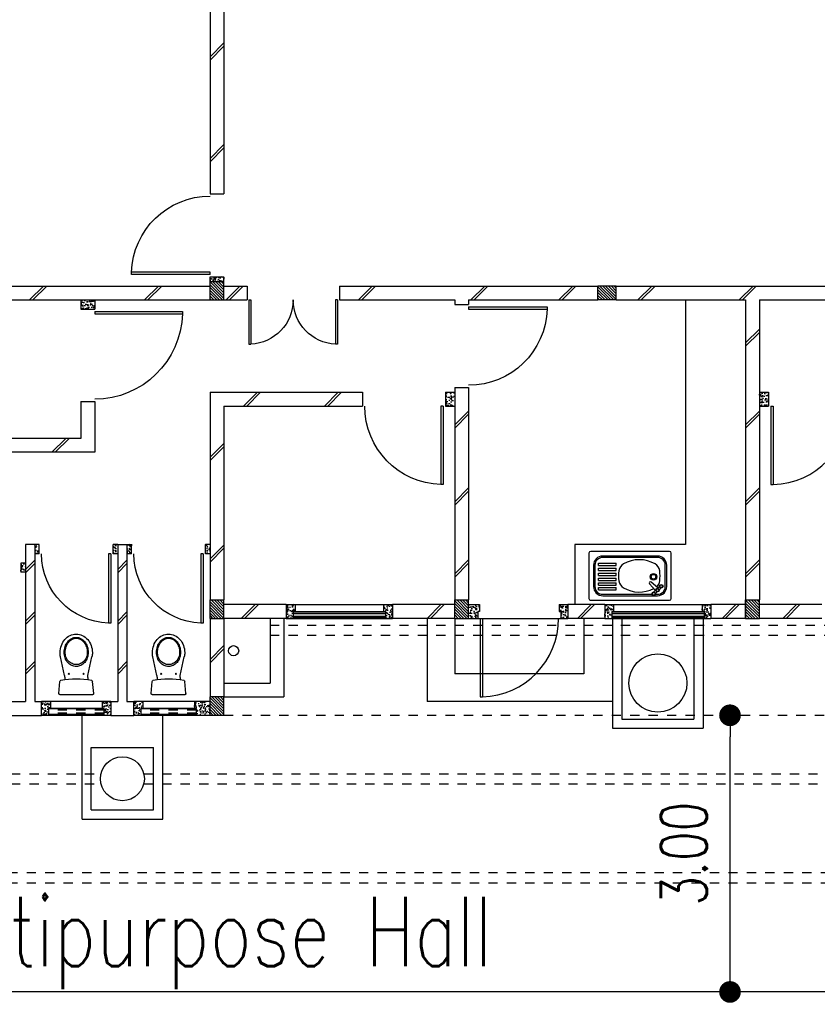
# Model space of a CAD drawing. Header units: millimetres. Extents: x 301 to 1479, y 491 to 1341.
# Tile 5 of 256: x 348 to 356, y 550 to 560. Entities that reach past the tile are written whole.
import ezdxf

# ---------------------------------------------------------------- set-up
doc = ezdxf.new("R2010")
doc.units = ezdxf.units.MM
doc.header["$LTSCALE"] = 1.5
doc.header["$MEASUREMENT"] = 0
for name, pattern in [('HIDDEN', [0.375, 0.25, -0.125]), ('HIDDEN2', [4.7625, 3.175, -1.5875]), ('PHANTOM2', [1.25, 0.625, -0.125, 0.125, -0.125, 0.125, -0.125])]:
    doc.linetypes.add(name, pattern=pattern)
for name, color, linetype in [('Blk', 7, 'Continuous'), ('Block', 46, 'Continuous'), ('BORDER', 5, 'Continuous'), ('Boundary Wall', 64, 'Continuous'), ('BWCN', 4, 'Continuous'), ('DIM', 6, 'Continuous'), ('DOOR', 3, 'Continuous'), ('Ele', 8, 'Continuous'), ('Hatch Block', 251, 'Continuous'), ('Hatch Col.', 250, 'Continuous'), ('Hatch Stub Col', 251, 'Continuous'), ('Kerb', 251, 'Continuous'), ('P. Grease Trap', 64, 'Continuous'), ('P. Sewr Manhole', 49, 'Continuous'), ('PVC RWP 110', 77, 'Continuous'), ('PVC RWP 75', 77, 'Continuous'), ('PVC Sewer Pipe 110', 24, 'Continuous'), ('SANIT', 8, 'Continuous'), ('TEXT', 7, 'Continuous'), ('WINDOW', 1, 'Continuous')]:
    doc.layers.add(name, color=color, linetype=linetype)
doc.styles.add('RS1', font='romans.shx', dxfattribs={"width": 0.75, "height": 0.5})
doc.styles.add('RS25', font='romans.shx', dxfattribs={"width": 0.75, "height": 1})
doc.dimstyles.new('BAM500', dxfattribs={"dimscale": 0.5, "dimtxt": 1, "dimasz": 1, "dimexe": 1, "dimexo": 1, "dimgap": 1, "dimtad": 1, "dimdec": 3, "dimzin": 0, "dimdsep": 46, "dimtxsty": 'RS25', "dimblk1": 'DOT', "dimblk2": 'DOT', "dimsah": 1, "dimcen": 3, "dimdle": 1.25, "dimse1": 1, "dimse2": 1, "dimclrd": 6, "dimclre": 6, "dimclrt": 7, "dimaunit": 1, "dimadec": 0, "dimazin": 0, "dimtfac": 0.75, "dimtdec": 3, "dimtmove": 0, "dimatfit": 3, "dimldrblk": 'DOT', "dimfxl": 1, "dimtvp": 1.5, "dimtolj": 1, "dimtzin": 0, "dimarcsym": 0})
doc.dimstyles.new('Souillac5', dxfattribs={"dimscale": 0.5, "dimtxt": 0.5, "dimasz": 0.47, "dimexe": 0, "dimexo": 1, "dimgap": 0.5, "dimtad": 1, "dimzin": 0, "dimdsep": 46, "dimtxsty": 'RS1', "dimblk": 'DOT', "dimcen": 3, "dimse1": 1, "dimse2": 1, "dimclrd": 6, "dimclre": 6, "dimclrt": 7, "dimaunit": 1, "dimadec": 0, "dimazin": 0, "dimtfac": 1, "dimtofl": 0, "dimtmove": 1, "dimatfit": 3, "dimfxl": 1, "dimtolj": 1, "dimtzin": 0, "dimlwe": -1, "dimarcsym": 0})
pattern_1 = [(50, (662150.55, 26796.247), (71.726018, -6.2752135), [7.5, -82.5]), (355, (662150.55, 26796.25), (-13.875133, 75.219213), [6, -66]), (100.451444, (662156.53, 26795.724), (57.850885, 68.943999), [6.374019, -70.114211]), (46.1842, (662150.55, 26816.25), (106.724133, -16.551928), [11.25, -123.75]), (96.635635, (662159.44, 26814.87), (93.466195, 97.41186), [9.561034, -105.171376]), (351.184164, (662150.55, 26816.25), (93.466195, 97.41186), [9, -99]), (21, (662160.55, 26811.247), (59.690705, -40.261889), [7.5, -82.5]), (326, (662160.55, 26811.25), (24.331533, 72.5150045), [6, -66]), (71.451445, (662165.525, 26807.89), (84.022238, 32.253115), [6.374019, -70.114211]), (37.5, (662150.55, 26796.247), (1.2159855, 33.2893854), [0, -65.2, 0, -67, 0, -66.25]), (7.5, (662150.55, 26796.247), (26.3069537, 39.4411712), [0, -38.2, 0, -63.7, 0, -25.25]), (327.5, (662128.25, 26796.247), (53.3822436, -2.2554872), [0, -25, 0, -78, 0, -103.5]), (317.5, (662118.25, 26796.247), (58.318617, 10.0104982), [0, -32.5, 0, -51.8, 0, -73.5])]
pattern_2 = [(315, (662150.55, 26796.247), (15.4679608, 15.4679608), [])]
pattern_3 = [(50, (662150.55, 27096.247), (71.726018, -6.2752135), [7.5, -82.5]), (355, (662150.55, 27096.25), (-13.875133, 75.219213), [6, -66]), (100.451444, (662156.53, 27095.724), (57.850885, 68.943999), [6.374019, -70.114211]), (46.1842, (662150.55, 27116.25), (106.724133, -16.551928), [11.25, -123.75]), (96.635635, (662159.44, 27114.87), (93.466195, 97.41186), [9.561034, -105.171376]), (351.184164, (662150.55, 27116.25), (93.466195, 97.41186), [9, -99]), (21, (662160.55, 27111.247), (59.690705, -40.261889), [7.5, -82.5]), (326, (662160.55, 27111.25), (24.331533, 72.5150045), [6, -66]), (71.451445, (662165.525, 27107.89), (84.022238, 32.253115), [6.374019, -70.114211]), (37.5, (662150.55, 27096.247), (1.2159855, 33.2893854), [0, -65.2, 0, -67, 0, -66.25]), (7.5, (662150.55, 27096.247), (26.3069537, 39.4411712), [0, -38.2, 0, -63.7, 0, -25.25]), (327.5, (662128.25, 27096.247), (53.3822436, -2.2554872), [0, -25, 0, -78, 0, -103.5]), (317.5, (662118.25, 27096.247), (58.318617, 10.0104982), [0, -32.5, 0, -51.8, 0, -73.5])]

# ---------------------------------------------------------------- blocks, each defined once
blk = doc.blocks.new('_DOT')
at = {"color": 0, "linetype": 'ByBlock'}
blk.add_line((-0.5, 0), (-1, 0), dxfattribs=at)
at = {"color": 0, "linetype": 'ByBlock', "const_width": 0.5}
blk.add_lwpolyline([(-0.25, 0, 1), (0.25, 0, 1)], format="xyb", close=True, dxfattribs=at)
blk = doc.blocks.new('*D5')
at = {"layer": 'BORDER', "color": 6, "lineweight": -2, "transparency": 16777216}
blk.add_line((340.396, 528.745), (492.425, 549.609), dxfattribs=at)
at = {"layer": 'DEFPOINTS', "color": 0, "transparency": 16777216}
for p in [(492.908, 549.769), (492.92, 549.677), (339.888, 528.769)]:
    blk.add_point(p, dxfattribs=at)
at = {"layer": 'BORDER', "color": 6, "lineweight": -2, "transparency": 16777216, "xscale": 0.5, "yscale": 0.5, "zscale": 0.5}
for p, rotation in [((492.92, 549.677), 7.814287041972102), ((339.9, 528.677), 187.8142870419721)]:
    blk.add_blockref('_DOT', p, dxfattribs=dict(at, rotation=rotation))
at = {"layer": 'BORDER', "color": 7, "transparency": 16777216, "insert": (416.274, 540.168), "char_height": 1, "attachment_point": 5, "rotation": 7.8143, "style": 'RS25'}
blk.add_mtext('\\A1;Built ', dxfattribs=at)
blk = doc.blocks.new('Dr900')
at = {"layer": 'DOOR'}
for p, q in [((-50, 0), (-50, 850)), ((-25, 850), (-50, 850)), ((-25, 0), (-25, 850)), ((-25, 0), (-50, 0))]:
    blk.add_line(p, q, dxfattribs=at)
blk.add_arc((-24, 0), 851, 91.728, 179.9822, dxfattribs=at)
blk = doc.blocks.new('Ddr1200')
at = {"layer": 'DOOR'}
for p, q in [((-575, 0), (-575, 575)), ((-575, 575), (-550, 575)), ((-550, 0), (-550, 575)), ((550, 0), (550, 575)), ((575, 575), (550, 575)), ((575, 0), (575, 575)), ((-575, 0), (-550, 0)), ((575, 0), (550, 0))]:
    blk.add_line(p, q, dxfattribs=at)
for centre, start, end in [((-576, 0), 0.0391, 87.4148), ((576, 0), 92.5852, 179.9609)]:
    blk.add_arc(centre, 576, start, end, dxfattribs=at)
blk = doc.blocks.new('San')
at = {"layer": 'SANIT', "ltscale": 30}
for p, q in [((-699, 255), (-699, -235)), ((173, 275), (-679, 275)), ((43, 225), (-549, 225)), ((193, -235), (193, 255)), ((-649, 125), (-649, -105)), ((-634, 125), (-634, -105)), ((-597, 147), (-405, 147)), ((-597, 122), (-597, 147)), ((-597, 122), (-405, 122)), ((43, 210), (-549, 210)), ((-405, 122), (-405, 147)), ((128, -105), (128, 125)), ((143, -105), (143, 125)), ((-597, 93), (-405, 93)), ((-597, 68), (-597, 93)), ((-597, 68), (-405, 68)), ((-597, 39), (-405, 39)), ((-597, 14), (-597, 39)), ((-597, 14), (-405, 14)), ((-405, 68), (-405, 93)), ((-405, 14), (-405, 39)), ((-597, -15), (-405, -15)), ((-597, -40), (-597, -15)), ((-597, -40), (-405, -40)), ((-597, -65), (-405, -65)), ((-597, -90), (-597, -65)), ((-597, -90), (-405, -90)), ((-405, -40), (-405, -15)), ((-405, -90), (-405, -65)), ((21, -149), (-43, -77)), ((48, -121), (-24, -58)), ((46, -124), (64, -106)), ((-597, -115), (-405, -115)), ((-597, -140), (-597, -115)), ((-597, -140), (-405, -140)), ((-549, -190), (-17, -190)), ((-549, -205), (43, -205)), ((-405, -140), (-405, -115)), ((5, -164), (23, -146)), ((20, -190), (43, -190)), ((21, -180), (38, -163)), ((63, -138), (80, -122)), ((-679, -255), (173, -255))]:
    blk.add_line(p, q, dxfattribs=at)
for centre, radius in [((0, 0), 35), ((0, 0), 25), ((83, -102), 20), ((83, -102), 15), ((2, -184), 20), ((2, -184), 15), ((43, -144), 20), ((43, -144), 15)]:
    blk.add_circle(centre, radius, dxfattribs=at)
for centre, radius, start, end in [((-679, 255), 20, 90, 180), ((-549, 125), 100, 90, 180), ((43, 125), 100, 0, 90), ((173, 255), 20, 0, 90), ((-549, 125), 85, 90, 180), ((-276, 53), 100, 119.3002, 172.9402), ((-154, -165), 350, 60.6998, 119.3002), ((-32, 53), 100, 7.0598, 60.6998), ((43, 125), 85, 0, 90), ((71, 10), 450, 172.9402, 187.0598), ((-379, 10), 450, 352.9402, 7.0598), ((-549, -105), 100, 180, 270), ((-549, -105), 85, 180, 270), ((-276, -33), 100, 187.0598, 240.6998), ((-33, -67), 13.3, 45, 225), ((-32, -33), 100, 311.0052, 352.9402), ((43, -105), 100, 270, 0), ((43, -105), 85, 270, 0), ((-154, 185), 350, 240.6998, 296.6237), ((-679, -235), 20, 180, 270), ((173, -235), 20, 270, 0)]:
    blk.add_arc(centre, radius, start, end, dxfattribs=at)
blk = doc.blocks.new('Dr800')
at = {"layer": 'DOOR'}
for p, q in [((-50, 0), (-50, 750)), ((-25, 750), (-50, 750)), ((-25, 0), (-25, 750)), ((-25, 0), (-50, 0))]:
    blk.add_line(p, q, dxfattribs=at)
blk.add_arc((-24, 0), 751, 91.9649, 179.9771, dxfattribs=at)
blk = doc.blocks.new('Dr1000')
at = {"layer": 'DOOR'}
for p, q in [((-50, 0), (-50, 950)), ((-25, 950), (-50, 950)), ((-25, 0), (-25, 950)), ((-25, 0), (-50, 0))]:
    blk.add_line(p, q, dxfattribs=at)
blk.add_arc((-24, 0), 951, 91.542, 179.9858, dxfattribs=at)
blk = doc.blocks.new('WC')
at = {"layer": 'SANIT'}
for p, q in [((-179, 0), (179, 0)), ((-189, -11), (-178, -142)), ((189, -11), (178, -142)), ((-127, -205), (-170, -408)), ((-125, -185), (-125, -161)), ((125, -185), (125, -161)), ((127, -205), (170, -408))]:
    blk.add_line(p, q, dxfattribs=at)
for points in [[(130, -455, 0.086378), (120, -397, 0.092622), (92, -349, 0.103078), (49, -316, 0.111925), (0, -305, 0.111925), (-49, -316, 0.103078), (-92, -349, 0.092622), (-120, -397, 0.086378), (-130, -455, 0.086378)], [(-175, -455, 0.087147), (-161, -533, 0.093047), (-124, -596, 0.102819), (-66, -640, 0.110985), (0, -655, 0.110985), (66, -640, 0.102819), (124, -596, 0.093047), (161, -533, 0.087147), (175, -455, 0.052217), (170, -408, 0.093047)], [(-170, -408, 0.052217), (-175, -455, 0.087147)], [(120, -455, 0.091554), (111, -405, 0.095342), (85, -363, 0.101238), (45, -335, 0.105842), (0, -325, 0.105842), (-45, -335, 0.101238), (-85, -363, 0.095342), (-111, -405, 0.091554), (-120, -455, 0.091554)], [(-130, -455, 0.079027), (-120, -520, 0.088191), (-92, -572, 0.105253), (-48, -608, 0.121599), (0, -620, 0.121599), (48, -608, 0.105253), (92, -572, 0.088191), (120, -520, 0.079027), (130, -455, 0.079027)], [(-120, -455, 0.077736), (-110, -516, 0.087342), (-85, -565, 0.105569), (-44, -599, 0.12344), (0, -610, 0.12344), (44, -599, 0.105569), (85, -565, 0.087342), (110, -516, 0.077736), (120, -455, 0.077736)]]:
    blk.add_lwpolyline(points, format="xyb", dxfattribs=at)
for centre in [(-80, -225), (80, -225)]:
    blk.add_circle(centre, 6, dxfattribs=at)
for centre, radius, start, end in [((-179, -10), 10, 90, 185.0425), ((179, -10), 10, 354.9575, 90), ((-163, -140), 15, 185.0425, 259.608), ((0, 746), 916, 259.608, 280.392), ((-225, -185), 100, 348.0437, 0), ((225, -185), 100, 180, 191.9563), ((163, -140), 15, 280.392, 354.9575)]:
    blk.add_arc(centre, radius, start, end, dxfattribs=at)
blk = doc.blocks.new('MPH')
at = {"layer": 'Hatch Col.'}
h = blk.add_hatch(dxfattribs=at)
h.set_pattern_fill('ANSI31', color=256, scale=175, angle=-90)
h.set_pattern_definition([(315, (662150.55, 27096.247), (15.4679608, 15.4679608), [])])
h.paths.add_polyline_path([(63751, 12321), (63601, 12321), (63601, 12121), (63751, 12121)])
h = blk.add_hatch(dxfattribs=at)
h.set_pattern_fill('ANSI31', color=256, scale=175, angle=-90)
h.set_pattern_definition(pattern_2)
h.paths.add_polyline_path([(57801, 11071), (57951, 11071), (57951, 11271), (57801, 11271)])
h = blk.add_hatch(dxfattribs=at)
h.set_pattern_fill('ANSI31', color=256, scale=175, angle=-90)
h.set_pattern_definition(pattern_2)
h.paths.add_polyline_path([(60951, 11071), (61101, 11071), (61101, 11271), (60951, 11271)])
h = blk.add_hatch(dxfattribs=at)
h.set_pattern_fill('ANSI31', color=256, scale=175, angle=-90)
h.set_pattern_definition(pattern_2)
h.paths.add_polyline_path([(63601, 11071), (63751, 11071), (63751, 11271), (63601, 11271)])
h = blk.add_hatch(dxfattribs=at)
h.set_pattern_fill('ANSI31', color=256, scale=175, angle=-90)
h.set_pattern_definition(pattern_2)
h.paths.add_polyline_path([(59551, 7671), (59551, 7821), (59351, 7821), (59351, 7671)])
h = blk.add_hatch(dxfattribs=at)
h.set_pattern_fill('ANSI31', color=256, scale=175, angle=-90)
h.set_pattern_definition(pattern_2)
h.paths.add_polyline_path([(63601, 7621), (63751, 7621), (63751, 7821), (63601, 7821)])
at = {"layer": 'Hatch Stub Col', "linetype": 'ByBlock'}
h = blk.add_hatch(dxfattribs=at)
h.set_pattern_fill('AR-CONC', color=256, scale=10, angle=720)
h.set_pattern_definition(pattern_3)
h.paths.add_polyline_path([(63901, 12246), (63901, 12321), (63751, 12321), (63751, 12171), (63921, 12171), (63921, 12246)])
h = blk.add_hatch(dxfattribs=at)
h.set_pattern_fill('AR-CONC', color=256, scale=10, angle=720)
h.set_pattern_definition(pattern_3)
h.paths.add_polyline_path([(64501, 12246), (64481, 12246), (64481, 12171), (64576, 12171), (64576, 12321), (64501, 12321)])
h = blk.add_hatch(dxfattribs=at)
h.set_pattern_fill('AR-CONC', color=256, scale=10, angle=720)
h.set_pattern_definition(pattern_3)
h.paths.add_polyline_path([(64826, 12171), (64921, 12171), (64921, 12246), (64901, 12246), (64901, 12321), (64826, 12321)])
h = blk.add_hatch(dxfattribs=at)
h.set_pattern_fill('AR-CONC', color=256, scale=10, angle=720)
h.set_pattern_definition(pattern_3)
h.paths.add_polyline_path([(65576, 12321), (65501, 12321), (65501, 12246), (65481, 12246), (65481, 12171), (65576, 12171)])
h = blk.add_hatch(dxfattribs=at)
h.set_pattern_fill('AR-CONC', color=256, scale=10, angle=720)
h.set_pattern_definition(pattern_1)
h.paths.add_polyline_path([(58421, 11196), (58401, 11196), (58401, 11271), (58326, 11271), (58326, 11121), (58421, 11121)])
h = blk.add_hatch(dxfattribs=at)
h.set_pattern_fill('AR-CONC', color=256, scale=10, angle=720)
h.set_pattern_definition(pattern_1)
h.paths.add_polyline_path([(59476, 11271), (59401, 11271), (59401, 11196), (59381, 11196), (59381, 11121), (59476, 11121)])
h = blk.add_hatch(dxfattribs=at)
h.set_pattern_fill('AR-CONC', color=256, scale=10, angle=720)
h.set_pattern_definition(pattern_1)
h.paths.add_polyline_path([(59971, 11196), (59951, 11196), (59951, 11271), (59876, 11271), (59876, 11121), (59971, 11121)])
h = blk.add_hatch(dxfattribs=at)
h.set_pattern_fill('AR-CONC', color=256, scale=10, angle=720)
h.set_pattern_definition(pattern_1)
h.paths.add_polyline_path([(60951, 11271), (60851, 11271), (60851, 11196), (60831, 11196), (60831, 11121), (60951, 11121)])
h = blk.add_hatch(dxfattribs=at)
h.set_pattern_fill('AR-CONC', color=256, scale=10, angle=720)
h.set_pattern_definition(pattern_1)
h.paths.add_polyline_path([(61851, 11271), (61776, 11271), (61776, 11121), (61871, 11121), (61871, 11196), (61851, 11196)])
h = blk.add_hatch(dxfattribs=at)
h.set_pattern_fill('AR-CONC', color=256, scale=10, angle=720)
h.set_pattern_definition(pattern_1)
h.paths.add_polyline_path([(62926, 11271), (62851, 11271), (62851, 11196), (62831, 11196), (62831, 11121), (62926, 11121)])
h = blk.add_hatch(dxfattribs=at)
h.set_pattern_fill('AR-CONC', color=256, scale=10, angle=720)
h.set_pattern_definition(pattern_1)
h.paths.add_polyline_path([(65801, 10771), (65751, 10771), (65751, 10671), (65801, 10671)])
h = blk.add_hatch(dxfattribs=at)
h.set_pattern_fill('AR-CONC', color=256, scale=10, angle=720)
h.set_pattern_definition(pattern_1)
h.paths.add_polyline_path([(63751, 10571), (63801, 10571), (63801, 10471), (63751, 10471)])
h = blk.add_hatch(dxfattribs=at)
h.set_pattern_fill('AR-CONC', color=256, scale=10, angle=720)
h.set_pattern_definition(pattern_1)
h.paths.add_polyline_path([(64651, 10571), (64601, 10571), (64601, 10471), (64651, 10471)])
h = blk.add_hatch(dxfattribs=at)
h.set_pattern_fill('AR-CONC', color=256, scale=10, angle=720)
h.set_pattern_definition(pattern_1)
h.paths.add_polyline_path([(64801, 10571), (64751, 10571), (64751, 10471), (64801, 10471)])
h = blk.add_hatch(dxfattribs=at)
h.set_pattern_fill('AR-CONC', color=256, scale=10, angle=720)
h.set_pattern_definition(pattern_1)
h.paths.add_polyline_path([(65651, 10571), (65601, 10571), (65601, 10471), (65651, 10471)])
h = blk.add_hatch(dxfattribs=at)
h.set_pattern_fill('AR-CONC', color=256, scale=10, angle=720)
h.set_pattern_definition(pattern_1)
h.paths.add_polyline_path([(57801, 8971), (57701, 8971), (57701, 8821), (57801, 8821)])
h = blk.add_hatch(dxfattribs=at)
h.set_pattern_fill('AR-CONC', color=256, scale=10, angle=720)
h.set_pattern_definition(pattern_1)
h.paths.add_polyline_path([(61201, 8971), (61101, 8971), (61101, 8821), (61201, 8821)])
h = blk.add_hatch(dxfattribs=at)
h.set_pattern_fill('AR-CONC', color=256, scale=10, angle=720)
h.set_pattern_definition(pattern_1)
h.paths.add_polyline_path([(65001, 7921), (65151, 7921), (65151, 7821), (65001, 7821)])
h = blk.add_hatch(dxfattribs=at)
h.set_pattern_fill('AR-CONC', color=256, scale=10, angle=720)
h.set_pattern_definition(pattern_1)
h.paths.add_polyline_path([(63751, 7621), (63601, 7621), (63601, 7571), (63751, 7571)])
at = {"layer": 'Block', "linetype": 'ByBlock'}
for p, q in [((64826, 12321), (64576, 12321)), ((67351, 12321), (65576, 12321)), ((64651, 12171), (64576, 12171)), ((64651, 10471), (64651, 12171)), ((64826, 12171), (64751, 12171)), ((64751, 10471), (64751, 12171)), ((65651, 12171), (65576, 12171)), ((65651, 10471), (65651, 12171)), ((67351, 12171), (65751, 12171)), ((65751, 10471), (65751, 12171)), ((63601, 11271), (63601, 12121)), ((63751, 11271), (63751, 12121)), ((57126, 11271), (57801, 11271)), ((57951, 11271), (58326, 11271)), ((57951, 7821), (57951, 11271)), ((59476, 11271), (59876, 11271)), ((61101, 11271), (61776, 11271)), ((62926, 11271), (63601, 11271)), ((57126, 11121), (57801, 11121)), ((57951, 11121), (58326, 11121)), ((59476, 11121), (59876, 11121)), ((61101, 11121), (61776, 11121)), ((62926, 11121), (63601, 11121)), ((57801, 7821), (57801, 11071)), ((60951, 8771), (60951, 11071)), ((61101, 8771), (61101, 11071)), ((63601, 8971), (63601, 11071)), ((63751, 8821), (63751, 11071)), ((64751, 10471), (64651, 10471)), ((65651, 10471), (65751, 10471)), ((65001, 9471), (67351, 9471)), ((65001, 8921), (65001, 9471)), ((65151, 9321), (67351, 9321)), ((65151, 8921), (65151, 9321)), ((63601, 8971), (62101, 8971)), ((62101, 8821), (62101, 8971)), ((65151, 8921), (65001, 8921)), ((61101, 8771), (60951, 8771)), ((63751, 8821), (62101, 8821)), ((57801, 7821), (56551, 7821)), ((59351, 7821), (57951, 7821)), ((60951, 7821), (59551, 7821)), ((60951, 7821), (60951, 7871)), ((61101, 7871), (60951, 7871)), ((61101, 7821), (61101, 7871)), ((62351, 7821), (61101, 7821)), ((62351, 7671), (62351, 7821)), ((63601, 7821), (63351, 7821)), ((63351, 7671), (63351, 7821)), ((67351, 7821), (63751, 7821)), ((59351, 7671), (56551, 7671)), ((62351, 7671), (59551, 7671)), ((63601, 7671), (63351, 7671)), ((67351, 7671), (63751, 7671)), ((63751, 6671), (63601, 6671)), ((63601, 4671), (63601, 6671)), ((63751, 4671), (63751, 6671))]:
    blk.add_line(p, q, dxfattribs=at)
at = {"layer": 'BWCN'}
for p, q in [((63601, 12321), (63751, 12321)), ((63601, 12321), (63601, 12121)), ((63751, 12321), (63751, 12121)), ((63751, 12321), (63901, 12321)), ((63901, 12246), (63901, 12321)), ((64501, 12246), (64501, 12321)), ((64501, 12321), (64576, 12321)), ((64826, 12321), (64901, 12321)), ((64901, 12246), (64901, 12321)), ((65501, 12246), (65501, 12321)), ((65501, 12321), (65576, 12321)), ((63751, 12171), (63921, 12171)), ((63921, 12246), (63901, 12246)), ((63921, 12171), (63921, 12246)), ((64481, 12171), (64481, 12246)), ((64481, 12246), (64501, 12246)), ((64481, 12171), (64576, 12171)), ((64826, 12171), (64921, 12171)), ((64921, 12246), (64901, 12246)), ((64921, 12171), (64921, 12246)), ((65481, 12171), (65481, 12246)), ((65481, 12246), (65501, 12246)), ((65481, 12171), (65576, 12171)), ((63601, 12121), (63751, 12121)), ((57951, 11271), (57801, 11271)), ((57801, 11271), (57801, 11071)), ((57951, 11271), (57951, 11071)), ((58326, 11121), (58326, 11271)), ((58401, 11271), (58326, 11271)), ((58401, 11196), (58401, 11271)), ((59401, 11196), (59401, 11271)), ((59476, 11271), (59401, 11271)), ((59476, 11121), (59476, 11271)), ((59951, 11271), (59876, 11271)), ((59876, 11121), (59876, 11271)), ((59951, 11196), (59951, 11271)), ((60951, 11271), (60851, 11271)), ((60851, 11196), (60851, 11271)), ((61101, 11271), (60951, 11271)), ((60951, 11271), (60951, 11071)), ((61101, 11271), (61101, 11071)), ((61776, 11121), (61776, 11271)), ((61851, 11271), (61776, 11271)), ((61851, 11196), (61851, 11271)), ((62851, 11196), (62851, 11271)), ((62926, 11271), (62851, 11271)), ((62926, 11121), (62926, 11271)), ((63751, 11271), (63601, 11271)), ((63601, 11271), (63601, 11071)), ((63751, 11271), (63751, 11071)), ((58421, 11121), (58326, 11121)), ((58421, 11196), (58401, 11196)), ((58421, 11121), (58421, 11196)), ((59381, 11121), (59381, 11196)), ((59381, 11196), (59401, 11196)), ((59476, 11121), (59381, 11121)), ((59971, 11121), (59876, 11121)), ((59971, 11196), (59951, 11196)), ((59971, 11121), (59971, 11196)), ((60831, 11121), (60831, 11196)), ((60831, 11196), (60851, 11196)), ((60951, 11121), (60831, 11121)), ((61871, 11121), (61776, 11121)), ((61871, 11196), (61851, 11196)), ((61871, 11121), (61871, 11196)), ((62831, 11121), (62831, 11196)), ((62831, 11196), (62851, 11196)), ((62926, 11121), (62831, 11121)), ((57951, 11071), (57801, 11071)), ((61101, 11071), (60951, 11071)), ((63751, 11071), (63601, 11071)), ((65001, 7821), (65001, 7921)), ((65151, 7921), (65001, 7921)), ((65151, 7821), (65151, 7921)), ((59351, 7821), (59351, 7671)), ((59351, 7821), (59551, 7821)), ((59551, 7821), (59551, 7671)), ((63751, 7821), (63601, 7821)), ((63601, 7821), (63601, 7621)), ((63751, 7821), (63751, 7621)), ((59351, 7671), (59551, 7671)), ((63751, 7621), (63601, 7621)), ((63601, 7621), (63601, 7571)), ((63751, 7621), (63751, 7571)), ((63751, 7571), (63601, 7571))]:
    blk.add_line(p, q, dxfattribs=at)
at = {"layer": 'BWCN', "linetype": 'ByBlock'}
for p, q in [((64576, 12321), (64576, 12171)), ((64826, 12171), (64826, 12321)), ((65576, 12321), (65576, 12171)), ((65751, 10771), (65801, 10771)), ((65751, 10671), (65801, 10671)), ((65801, 10671), (65801, 10771)), ((63751, 10571), (63801, 10571)), ((63801, 10571), (63801, 10471)), ((64601, 10571), (64651, 10571)), ((64601, 10571), (64601, 10471)), ((64751, 10571), (64801, 10571)), ((64801, 10571), (64801, 10471)), ((65601, 10571), (65651, 10571)), ((65601, 10571), (65601, 10471)), ((63751, 10471), (63801, 10471)), ((64651, 10471), (64601, 10471)), ((64751, 10471), (64801, 10471)), ((65601, 10471), (65651, 10471)), ((57801, 8971), (57701, 8971)), ((57701, 8821), (57701, 8971)), ((61201, 8971), (61101, 8971)), ((61201, 8821), (61201, 8971)), ((57801, 8821), (57701, 8821)), ((61201, 8821), (61101, 8821))]:
    blk.add_line(p, q, dxfattribs=at)
at = {"layer": 'Ele', "linetype": 'HIDDEN', "ltscale": 25}
blk.add_line((55301, 12321), (63601, 12321), dxfattribs=at)
at = {"layer": 'Ele'}
for p, q in [((63901, 12321), (64501, 12321)), ((63901, 12311), (64501, 12311)), ((64901, 12321), (65501, 12321)), ((64901, 12311), (65501, 12311)), ((59401, 12171), (61401, 12171)), ((61401, 11271), (61401, 12171)), ((63901, 12251), (64501, 12251)), ((63921, 12246), (64481, 12246)), ((63921, 12171), (64481, 12171)), ((64901, 12251), (65501, 12251)), ((64921, 12246), (65481, 12246)), ((64921, 12171), (65481, 12171)), ((59701, 11871), (61101, 11871)), ((59701, 11271), (59701, 11871)), ((61101, 11271), (61101, 11871)), ((59401, 11271), (58401, 11271)), ((59401, 11261), (58401, 11261)), ((59401, 11201), (58401, 11201)), ((60851, 11271), (59951, 11271)), ((62851, 11271), (61851, 11271)), ((62851, 11261), (61851, 11261)), ((62851, 11201), (61851, 11201)), ((59381, 11196), (58421, 11196)), ((59381, 11121), (58421, 11121)), ((59801, 10471), (59801, 11121)), ((62831, 11196), (61871, 11196)), ((62831, 11121), (61871, 11121)), ((58601, 10471), (59801, 10471)), ((58601, 7821), (58601, 10471))]:
    blk.add_line(p, q, dxfattribs=at)
at = {"layer": 'Ele', "linetype": 'ByBlock'}
for p, q in [((62951, 11271), (62951, 12121)), ((63601, 12121), (62951, 12121)), ((63601, 11971), (63101, 11971)), ((63101, 11271), (63101, 11971))]:
    blk.add_line(p, q, dxfattribs=at)
at = {"layer": 'Hatch Block'}
for p, q in [((64651, 11774), (64751, 11874)), ((65651, 11774), (65751, 11874)), ((63601, 11602), (63751, 11752)), ((64651, 11739), (64751, 11839)), ((65651, 11739), (65751, 11839)), ((63601, 11566), (63751, 11716)), ((64651, 11237), (64751, 11337)), ((65651, 11237), (65751, 11337)), ((57362, 11121), (57512, 11271)), ((57398, 11121), (57548, 11271)), ((58021, 11121), (58171, 11271)), ((58056, 11121), (58206, 11271)), ((59588, 11121), (59738, 11271)), ((59623, 11121), (59773, 11271)), ((61215, 11121), (61365, 11271)), ((61251, 11121), (61401, 11271)), ((63228, 11121), (63378, 11271)), ((63264, 11121), (63414, 11271)), ((64651, 11201), (64751, 11301)), ((65651, 11201), (65751, 11301)), ((57801, 10673), (57951, 10823)), ((57801, 10638), (57951, 10788)), ((60951, 10673), (61101, 10823)), ((60951, 10638), (61101, 10788)), ((64651, 10676), (64751, 10776)), ((65651, 10676), (65751, 10776)), ((64651, 10641), (64751, 10741)), ((65651, 10641), (65751, 10741)), ((63601, 10511), (63751, 10661)), ((63601, 10476), (63751, 10626)), ((57801, 9894), (57951, 10044)), ((60951, 9894), (61101, 10044)), ((57801, 9858), (57951, 10008)), ((60951, 9858), (61101, 10008)), ((63601, 9411), (63751, 9561)), ((63601, 9375), (63751, 9525)), ((65428, 9471), (65278, 9321)), ((65464, 9471), (65314, 9321)), ((57801, 9060), (57951, 9210)), ((57801, 9025), (57951, 9175)), ((60951, 9060), (61101, 9210)), ((60951, 9025), (61101, 9175)), ((62326, 8821), (62476, 8971)), ((62362, 8821), (62512, 8971)), ((63204, 8821), (63354, 8971)), ((63239, 8821), (63389, 8971)), ((57801, 8173), (57951, 8323)), ((57801, 8137), (57951, 8287)), ((57835, 7671), (57985, 7821)), ((57870, 7671), (58020, 7821)), ((58931, 7671), (59081, 7821)), ((58966, 7671), (59116, 7821)), ((59788, 7671), (59938, 7821)), ((59823, 7671), (59973, 7821)), ((60741, 7671), (60891, 7821)), ((60776, 7671), (60926, 7821)), ((61959, 7671), (62109, 7821)), ((61995, 7671), (62145, 7821)), ((63392, 7671), (63542, 7821)), ((63427, 7671), (63577, 7821)), ((64275, 7671), (64425, 7821)), ((64310, 7671), (64460, 7821)), ((65521, 7671), (65671, 7821)), ((65556, 7671), (65706, 7821)), ((63601, 6174), (63751, 6324)), ((63601, 6138), (63751, 6288)), ((63601, 5073), (63751, 5223)), ((63601, 5037), (63751, 5187))]:
    blk.add_line(p, q, dxfattribs=at)
at = {"layer": 'Kerb'}
for p, q in [((65138, 13446), (64263, 13446)), ((64263, 13446), (64263, 12321)), ((65138, 13446), (65138, 12321)), ((65038, 13346), (64363, 13346)), ((64363, 13346), (64363, 12671)), ((65038, 13346), (65038, 12671)), ((65038, 12671), (64363, 12671)), ((58411, 11271), (58411, 12461)), ((59391, 12461), (58411, 12461)), ((59391, 11271), (59391, 12461)), ((58511, 11271), (58511, 12361)), ((59291, 12361), (58511, 12361)), ((59291, 11271), (59291, 12361))]:
    blk.add_line(p, q, dxfattribs=at)
at = {"layer": 'P. Grease Trap'}
blk.add_circle((58901, 11971), 315, dxfattribs=at)
at = {"layer": 'P. Sewr Manhole'}
blk.add_circle((64701, 13008), 238, dxfattribs=at)
at = {"layer": 'PVC RWP 110', "linetype": 'PHANTOM2', "ltscale": 10}
for p, q in [((55637, 14138), (67520, 14138)), ((55637, 14028), (67520, 14028)), ((55801, 11456), (63101, 11456)), ((55801, 11346), (63101, 11346))]:
    blk.add_line(p, q, dxfattribs=at)
at = {"layer": 'PVC RWP 75'}
blk.add_circle((63496, 11621), 55, dxfattribs=at)
at = {"layer": 'PVC Sewer Pipe 110', "linetype": 'HIDDEN2', "ltscale": 1.5}
for p, q in [((64470, 13063), (54432, 13063)), ((68107, 13063), (64932, 13063)), ((64470, 12953), (54432, 12953)), ((68107, 12953), (64932, 12953))]:
    blk.add_line(p, q, dxfattribs=at)
at = {"layer": 'WINDOW', "linetype": 'HIDDEN2', "ltscale": 20}
for p, q in [((63901, 12296), (64501, 12296)), ((63901, 12266), (64501, 12266)), ((64901, 12296), (65501, 12296)), ((64901, 12266), (65501, 12266))]:
    blk.add_line(p, q, dxfattribs=at)
at = {"layer": 'WINDOW'}
for p, q in [((59401, 11246), (58401, 11246)), ((59401, 11216), (58401, 11216)), ((62851, 11246), (61851, 11246)), ((62851, 11216), (61851, 11216))]:
    blk.add_line(p, q, dxfattribs=at)
at = {"layer": 'DOOR', "linetype": 'ByBlock'}
for p in [(60851, 11271), (57701, 8971)]:
    blk.add_blockref('Dr900', p, dxfattribs=at)
at = {"layer": 'DOOR', "linetype": 'ByBlock', "xscale": -0.9999999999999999}
for name, p in [('Dr800', (63801, 10571)), ('Dr800', (64801, 10571)), ('Dr900', (61201, 8971))]:
    blk.add_blockref(name, p, dxfattribs=at)
for name, p, rotation in [('Dr1000', (65001, 7921), 90), ('Dr900', (60951, 7871), 90), ('Dr900', (63751, 7571), 270)]:
    blk.add_blockref(name, p, dxfattribs=dict(at, rotation=rotation))
at = {"layer": 'DOOR', "linetype": 'ByBlock', "xscale": -0.8333333, "yscale": 0.8333333, "zscale": 0.8333333}
blk.add_blockref('Ddr1200', (62851, 7821), dxfattribs=at)
at = {"layer": 'SANIT', "xscale": -0.9999999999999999}
for p in [(64201, 12096), (65201, 12096)]:
    blk.add_blockref('WC', p, dxfattribs=at)
at = {"layer": 'SANIT', "linetype": 'Continuous', "lineweight": -3, "rotation": 180}
blk.add_blockref('San', (58948, 10820), dxfattribs=at)
blk = doc.blocks.new('*D932')
at = {"layer": 'DEFPOINTS', "color": 0, "transparency": 16777216}
for p in [(355.274, 552.916), (355.509, 552.916), (355.509, 549.919)]:
    blk.add_point(p, dxfattribs=at)
at = {"layer": 'DIM', "color": 6, "lineweight": -2, "transparency": 16777216}
blk.add_line((355.274, 550.154), (355.274, 552.681), dxfattribs=at)
at = {"layer": 'DIM', "color": 6, "lineweight": -2, "transparency": 16777216, "xscale": 0.235, "yscale": 0.235, "zscale": 0.235}
for p, rotation in [((355.274, 552.916), 90), ((355.274, 549.919), 270)]:
    blk.add_blockref('_DOT', p, dxfattribs=dict(at, rotation=rotation))
at = {"layer": 'DIM', "color": 7, "transparency": 16777216, "insert": (354.774, 551.417), "char_height": 0.5, "attachment_point": 5, "rotation": 90, "style": 'RS1'}
blk.add_mtext('\\A1;3.00', dxfattribs=at)

msp = doc.modelspace()

# ---------------------------------------------------------------- linework, layer by layer
at = {"layer": 'Boundary Wall'}
msp.add_line((367.2126, 549.919), (340.0376, 549.919), dxfattribs=at)

# ---------------------------------------------------------------- block references
at = {"layer": 'Blk', "xscale": 0.001, "yscale": 0.001, "zscale": 0.001, "rotation": 180}
msp.add_blockref('MPH', (413.3934, 565.2364), dxfattribs=at)

# ---------------------------------------------------------------- texts
at = {"layer": 'TEXT', "style": 'RS1', "width": 0.75}
msp.add_text('Multipurpose Hall', height=0.75, dxfattribs=at).set_placement((346.2388, 550.1977))

# ---------------------------------------------------------------- dimensions: what is measured, and where the dimension line sits
at = {"layer": 'BORDER'}
dim = msp.add_aligned_dim(p1=(339.8876, 528.769), p2=(492.9076, 549.769), distance=-0.0926, text='Built ', dimstyle='BAM500', dxfattribs=at)
dim.commit()
dim.dimension.update_dxf_attribs({"geometry": '*D5', "text_midpoint": (416.2742, 540.1679)})
at = {"layer": 'DIM'}
dim = msp.add_aligned_dim(p1=(355.5086, 549.919), p2=(355.5086, 552.9156), distance=0.2347, dimstyle='Souillac5', dxfattribs=at)
dim.commit()
dim.dimension.update_dxf_attribs({"geometry": '*D932', "text_midpoint": (354.7739, 551.4173)})

doc.saveas('drawing.dxf')
